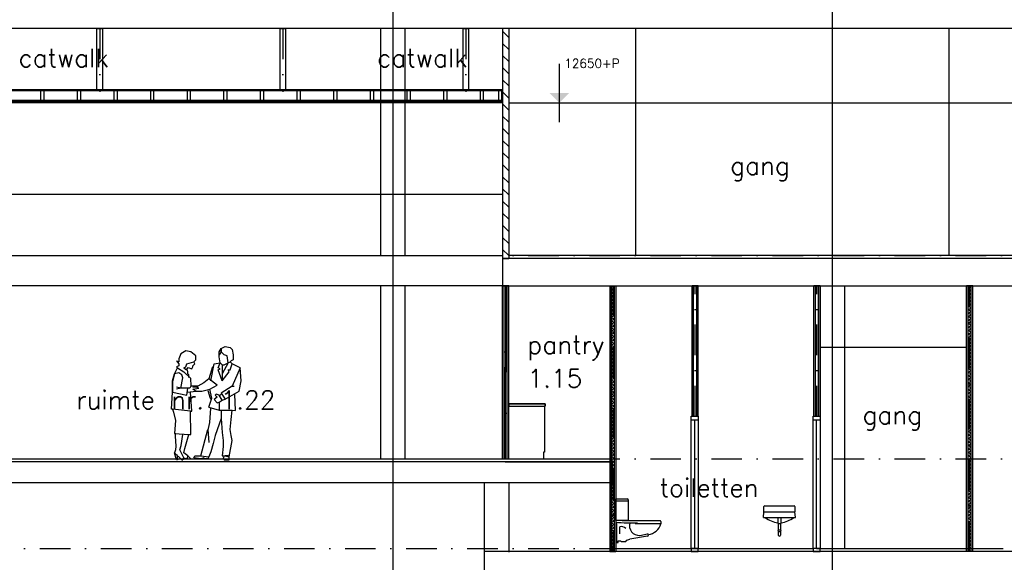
# Model space of a CAD drawing. Extents: x -24509 to 27927, y 98041 to 125706.
# Tile 15 of 19: x -9838 to 6291, y 108632 to 117517. Entities that reach past the tile are written whole.
import ezdxf
from ezdxf.enums import TextEntityAlignment as Align

# ---------------------------------------------------------------- set-up
doc = ezdxf.new("R2010")
doc.units = 0
doc.header["$LTSCALE"] = 1000
doc.header["$MEASUREMENT"] = 0
doc.linetypes.add('DASHDOT', pattern=[1, 0.5, -0.25, 0, -0.25])
doc.linetypes.add('DOT', pattern=[0.25, 0, -0.25])
for name, color, linetype in [('B02', 7, 'CONTINUOUS'), ('B03', 7, 'CONTINUOUS'), ('B06', 7, 'CONTINUOUS'), ('B08', 7, 'CONTINUOUS'), ('B20', 7, 'CONTINUOUS')]:
    doc.layers.add(name, color=color, linetype=linetype)
doc.styles.add('TXT', font='txt.shx')

# ---------------------------------------------------------------- blocks, each defined once
blk = doc.blocks.new('*M17')
at = {"layer": 'B03', "color": 1, "linetype": 'Continuous'}
for p, q in [((-421.81, 812.1), (-454.87, 729.35)), ((-339.12, 861.72), (-421.81, 812.1)), ((-256.37, 845.16), (-339.12, 861.72)), ((-173.68, 778.97), (-256.37, 845.16)), ((206.75, 845.16), (239.82, 894.78)), ((206.75, 762.47), (206.75, 845.16)), ((239.82, 845.16), (206.75, 795.54)), ((239.82, 894.78), (306, 927.85)), ((239.82, 845.16), (239.82, 894.78)), ((239.82, 894.78), (239.82, 845.16)), ((289.44, 795.54), (239.82, 845.16)), ((306, 927.85), (388.69, 911.35)), ((388.69, 911.35), (421.82, 878.22)), ((421.82, 878.22), (438.32, 795.54)), ((-471.44, 679.72), (-488, 696.28)), ((-488, 696.28), (-454.87, 646.66)), ((-454.87, 679.72), (-471.44, 679.72)), ((-454.87, 729.35), (-454.87, 679.72)), ((-454.87, 646.66), (-454.87, 613.6)), ((-339.12, 597.04), (-322.56, 646.66)), ((-322.56, 646.66), (-206.81, 679.72)), ((-206.81, 679.72), (-173.68, 712.85)), ((-190.25, 646.66), (-206.81, 679.72)), ((-206.81, 630.1), (-190.25, 646.66)), ((-173.68, 712.85), (-173.68, 778.97)), ((74.44, 365.47), (124.06, 646.66)), ((124.06, 646.66), (223.32, 663.22)), ((190.19, 580.47), (223.32, 663.22)), ((223.32, 663.22), (206.75, 762.47)), ((223.32, 663.22), (256.38, 630.1)), ((223.32, 663.22), (256.38, 630.1)), ((355.63, 663.22), (256.38, 481.22)), ((339.06, 778.97), (289.44, 795.54)), ((289.44, 630.1), (355.63, 663.22)), ((355.63, 663.22), (339.06, 778.97)), ((399.94, 672.16), (355.63, 663.22)), ((405.25, 696.28), (388.69, 679.72)), ((421.82, 646.66), (388.69, 679.72)), ((388.69, 547.42), (421.82, 646.66)), ((438.32, 712.85), (405.25, 696.28)), ((554.13, 580.47), (421.82, 646.66)), ((438.32, 795.54), (438.32, 712.85)), ((-521.06, 481.22), (-471.44, 580.47)), ((-454.87, 497.78), (-521.06, 481.22)), ((-454.87, 613.6), (-488, 597.04)), ((-488, 597.04), (-471.44, 580.47)), ((-471.44, 580.47), (-372.18, 514.35)), ((-405.25, 464.72), (-454.87, 497.78)), ((-372.18, 580.47), (-339.12, 597.04)), ((-372.18, 580.47), (-325.06, 547.16)), ((-372.18, 514.35), (-262.56, 409.66)), ((-325.06, 547.16), (-300.06, 584.66)), ((-306, 514.35), (-312.56, 547.16)), ((-306, 481.22), (-306, 514.35)), ((-300.06, 584.66), (-239.87, 563.97)), ((-239.87, 563.97), (-223.31, 597.04)), ((-223.31, 613.6), (-206.81, 630.1)), ((-223.31, 597.04), (-223.31, 613.6)), ((99.94, 597.16), (41.32, 398.54)), ((223.32, 563.97), (190.19, 580.47)), ((190.19, 547.42), (223.32, 563.97)), ((256.38, 365.47), (190.19, 547.42)), ((256.38, 630.1), (256.38, 481.22)), ((256.38, 630.1), (289.44, 630.1)), ((256.38, 365.47), (372.19, 514.35)), ((372.19, 514.35), (355.63, 547.42)), ((355.63, 547.42), (388.69, 547.42)), ((554.13, 580.47), (421.82, 282.72)), ((570.69, 365.47), (554.13, 580.47)), ((-554.12, 365.47), (-521.06, 481.22)), ((-521.06, 481.22), (-554.12, 348.92)), ((-554.12, 183.47), (-554.12, 365.47)), ((-554.12, 348.92), (-554.12, 249.66)), ((-421.81, 249.66), (-388.75, 415.1)), ((-388.75, 415.1), (-405.25, 464.72)), ((-289.5, 464.72), (-306, 481.22)), ((-287.56, 434.66), (-289.5, 464.72)), ((-287.56, 422.16), (-287.56, 434.66)), ((-262.56, 409.66), (-256.37, 282.72)), ((-41.37, 332.35), (-140.62, 282.72)), ((41.32, 398.54), (-41.37, 332.35)), ((173.69, 299.28), (41.32, 398.54)), ((256.38, 481.22), (256.38, 365.47)), ((256.38, 481.22), (256.38, 365.47)), ((537.56, 200.04), (570.69, 365.47)), ((-570.68, -97.72), (-554.12, 183.47)), ((-554.12, 249.66), (-554.12, 183.47)), ((-554.12, 183.47), (-322.56, 133.85)), ((-421.81, 249.66), (-488, 266.22)), ((-421.81, 249.66), (-488, 233.1)), ((-306, 249.66), (-421.81, 249.66)), ((-322.56, 133.85), (-306, 249.66)), ((-312.56, 184.66), (-173.68, 200.04)), ((-272.94, 249.66), (-306, 249.66)), ((-256.37, 282.72), (-272.94, 249.66)), ((-237.56, -127.84), (-262.56, 184.66)), ((-140.62, 282.72), (-256.37, 282.72)), ((-223.31, 266.22), (-140.62, 282.72)), ((-150.06, 259.66), (-223.31, 266.22)), ((-223.31, 233.1), (-125.06, 247.16)), ((-173.68, 200.04), (-223.31, 233.1)), ((-173.68, 200.04), (-74.44, 200.04)), ((-125.06, 247.16), (-150.06, 259.66)), ((-74.44, 200.04), (57.88, 233.1)), ((24.94, 209.66), (62.44, 84.66)), ((57.88, 233.1), (173.69, 299.28)), ((90.94, 84.22), (57.88, 233.1)), ((421.82, 282.72), (239.82, 166.97)), ((239.82, 166.97), (306, 67.72)), ((306, 67.72), (537.56, 200.04)), ((421.82, 282.72), (454.88, 282.72)), ((41.32, -64.65), (90.94, 84.22)), ((62.44, 84.66), (74.94, 59.66)), ((173.69, 100.78), (124.94, 59.66)), ((124.94, 59.66), (174.94, 9.66)), ((157.13, 150.4), (140.56, 133.85)), ((140.56, 133.85), (173.69, 100.78)), ((206.75, 133.85), (157.13, 150.4)), ((174.94, 9.66), (206.75, 18.1)), ((256.38, 51.16), (206.75, 133.85)), ((206.75, 18.1), (256.38, 51.16)), ((206.75, 18.1), (206.75, -114.28)), ((212.44, 122.16), (249.94, 159.66)), ((256.38, 51.16), (306, 67.72)), ((474.94, -115.34), (462.44, 147.16)), ((-554.12, -97.72), (-570.68, -97.72)), ((-262.56, -127.84), (-554.12, -97.72)), ((-554.12, -97.72), (-537.62, -147.34)), ((-537.62, -147.34), (-504.5, -279.65)), ((-256.37, -511.28), (-262.56, -127.84)), ((-262.56, -127.84), (-237.56, -127.84)), ((41.32, -64.65), (206.75, -114.28)), ((57.88, -312.78), (74.44, -81.15)), ((206.75, -114.28), (421.82, -114.28)), ((206.75, -114.28), (239.82, -114.28)), ((239.82, -114.28), (239.82, -213.53)), ((405.25, -263.15), (421.82, -114.28)), ((421.82, -114.28), (474.94, -115.34)), ((-504.5, -279.65), (-521.06, -494.72)), ((24.82, -461.65), (57.88, -312.78)), ((239.82, -246.59), (140.56, -527.78)), ((239.82, -213.53), (239.82, -279.65)), ((239.82, -246.59), (256.38, -478.15)), ((388.69, -428.53), (405.25, -263.15)), ((-91, -858.59), (24.82, -428.53)), ((24.82, -428.53), (37.44, -640.34)), ((256.38, -478.15), (272.94, -610.53)), ((405.25, -527.78), (388.69, -428.53)), ((-521.06, -494.72), (-289.5, -511.28)), ((-512.56, -490.34), (-512.56, -540.34)), ((-512.56, -540.34), (-500.06, -702.84)), ((-412.56, -690.34), (-388.75, -511.28)), ((-355.62, -742.84), (-289.5, -511.28)), ((-289.5, -511.28), (-256.37, -511.28)), ((140.56, -527.78), (107.5, -660.15)), ((272.94, -610.53), (272.94, -709.78)), ((372.19, -875.15), (421.82, -610.53)), ((421.82, -610.53), (405.25, -527.78)), ((-504.5, -759.4), (-521.06, -809.03)), ((-500.06, -702.84), (-504.5, -759.4)), ((-438.37, -759.4), (-412.56, -690.34)), ((-372.18, -891.72), (-438.37, -759.4)), ((-372.18, -809.03), (-355.62, -742.84)), ((74.44, -792.46), (41.32, -875.15)), ((107.5, -660.15), (74.44, -792.46)), ((272.94, -709.78), (256.38, -858.59)), ((-488, -924.78), (-521.06, -809.03)), ((-521.06, -809.03), (-405.25, -924.78)), ((-475.06, -927.84), (-488, -924.78)), ((-487.56, -840.34), (-475.06, -927.84)), ((-405.25, -924.78), (-372.18, -891.72)), ((-322.56, -908.22), (-405.25, -924.78)), ((-405.25, -924.78), (-388.75, -924.78)), ((-306, -858.59), (-372.18, -809.03)), ((-372.18, -891.72), (-322.56, -908.22)), ((-306, -858.59), (-322.56, -908.22)), ((-322.56, -908.22), (-256.37, -908.22)), ((-256.37, -908.22), (-306, -858.59)), ((-206.81, -891.72), (-190.25, -858.59)), ((-91, -908.22), (-206.81, -891.72)), ((-190.25, -858.59), (-91, -858.59)), ((-91, -858.59), (41.32, -875.15)), ((-41.37, -891.72), (-91, -908.22)), ((-24.81, -908.22), (-41.37, -891.72)), ((24.82, -908.22), (-24.81, -908.22)), ((41.32, -875.15), (24.82, -908.22)), ((256.38, -858.59), (306, -858.59)), ((289.44, -875.15), (272.94, -891.72)), ((272.94, -891.72), (289.44, -924.78)), ((289.44, -924.78), (372.19, -924.78)), ((355.63, -858.59), (306, -858.59)), ((306, -858.59), (372.19, -875.15)), ((372.19, -875.15), (355.63, -858.59)), ((372.19, -924.78), (372.19, -875.15))]:
    blk.add_line(p, q, dxfattribs=at)

msp = doc.modelspace()

# ---------------------------------------------------------------- linework, layer by layer
at = {"layer": 'B02', "color": 5, "linetype": 'Continuous'}
for p, q in [((-3728, 122436), (-3728, 98041)), ((3472, 122436), (3472, 98041)), ((3472, 122436), (3472, 98041))]:
    msp.add_line(p, q, dxfattribs=at)
at = {"layer": 'B02', "color": 5, "linetype": 'DASHDOT'}
for p, q in [((-24509, 113657), (23949, 113657)), ((-24509, 110327), (22991, 110327)), ((-24509, 108857), (23949, 108857))]:
    msp.add_line(p, q, dxfattribs=at)
at = {"layer": 'B03', "color": 2, "linetype": 'Continuous'}
for p, q in [((-13222, 117377), (13552, 117378)), ((13552, 113607), (-1928, 113607)), ((-1928, 113607), (-1928, 113157)), ((-1928, 113157), (13552, 113157)), ((1278, 113157), (1178, 113157)), ((3272, 113157), (3172, 113157)), ((5773, 113157), (5673, 113157)), ((3272, 112157), (5673, 112157)), ((-128, 110277), (-12228, 110277)), ((-1888, 110277), (-172, 110277)), ((-128, 109937), (-128, 110277)), ((-12228, 109937), (-128, 109937)), ((-2228, 109947), (-2228, 108797)), ((-1828, 109947), (-1828, 108797)), ((18112, 108807), (-2228, 108807)), ((-2228, 108807), (-2228, 108467)), ((5773, 108807), (5673, 108807))]:
    msp.add_line(p, q, dxfattribs=at)
at = {"layer": 'B03', "color": 5, "linetype": 'DASHDOT'}
for p, q in [((-8528, 117369), (-8528, 116335)), ((-5528, 117369), (-5528, 116335)), ((-2528, 117369), (-2528, 116335))]:
    msp.add_line(p, q, dxfattribs=at)
at = {"layer": 'B03', "color": 1, "linetype": 'Continuous'}
for p, q in [((-3928, 117377), (-3928, 113657)), ((-3528, 117377), (-3528, 113657)), ((252, 117377), (252, 113657)), ((5384, 117377), (5384, 113657)), ((-1928, 116194), (-12298, 116194)), ((13561, 113657), (-1828, 113657)), ((-3928, 113157), (-3928, 110327)), ((-3528, 113157), (-3528, 110327)), ((-1903, 110327), (-1902, 113157)), ((-1853, 110327), (-1852, 113157)), ((-148, 113157), (-148, 108807)), ((-98, 113157), (-98, 108807)), ((1202, 111024), (1202, 113157)), ((1252, 111024), (1252, 113157)), ((3198, 111024), (3198, 113157)), ((3248, 111024), (3248, 113157)), ((3272, 113157), (3272, 108857)), ((3672, 113157), (3672, 108857)), ((5698, 108807), (5698, 113157)), ((5748, 108807), (5748, 113157)), ((-1828, 111227), (-1228, 111227)), ((-1228, 111187), (-1243, 111187)), ((-1243, 111187), (-1243, 110437)), ((-1228, 111227), (-1228, 111187)), ((1220, 108857), (1220, 110957)), ((3216, 108857), (3216, 110957)), ((-12252, 110327), (-1888, 110327)), ((-1888, 110327), (-172, 110327)), ((-1243, 110437), (-1258, 110437)), ((-1258, 110437), (-1258, 110327)), ((-72, 109670), (118, 109670)), ((-72, 109315), (-72, 109670)), ((131, 109632), (-72, 109632)), ((131, 109657), (131, 109632)), ((131, 109632), (131, 109327)), ((2354, 109456), (2354, 109545)), ((2366, 109557), (2849, 109557)), ((2862, 109545), (2862, 109456)), ((2347, 109367), (2354, 109456)), ((2347, 109367), (2868, 109367)), ((2354, 109456), (2862, 109456)), ((2582, 109367), (2582, 109265)), ((2633, 109265), (2633, 109367)), ((2868, 109367), (2862, 109456)), ((118, 109315), (-72, 109315)), ((-72, 109315), (-72, 109289)), ((-72, 109289), (-72, 108959)), ((-60, 109289), (-60, 108959)), ((-9, 109099), (-9, 109213)), ((29, 109315), (651, 109315)), ((664, 109264), (245, 109264)), ((664, 109302), (664, 109264)), ((2582, 109265), (2633, 109265)), ((2589, 109265), (2589, 109164)), ((2627, 109265), (2627, 109164)), ((448, 109061), (156, 109010)), ((321, 109073), (448, 109099)), ((2589, 109164), (2627, 109164)), ((2589, 109138), (2589, 109075)), ((2589, 109138), (2627, 109138)), ((2627, 109138), (2627, 109075)), ((-72, 108959), (-60, 108959)), ((-60, 108959), (-34, 108959)), ((-34, 108959), (-34, 108984)), ((-34, 108984), (4, 108984)), ((4, 108984), (16, 108972)), ((16, 108972), (93, 108972)), ((93, 108972), (105, 108997)), ((105, 108997), (156, 109010)), ((-72, 108857), (3158, 108857)), ((3212, 108857), (5673, 108857)), ((5773, 108857), (6273, 108857))]:
    msp.add_line(p, q, dxfattribs=at)
at = {"layer": 'B03', "color": 7, "linetype": 'Continuous'}
for p, q in [((-1928, 117377), (-1928, 113607)), ((-1928, 117377), (-1828, 117377)), ((-1828, 117377), (-1828, 113607)), ((-1928, 116368), (-12378, 116368)), ((-1928, 116350), (-12378, 116350)), ((-1928, 116172), (-12298, 116172)), ((-1928, 116157), (-12298, 116157)), ((-1828, 116157), (6972, 116157)), ((-1928, 113607), (-1828, 113607)), ((-1928, 110327), (-1928, 113157)), ((-1827, 113157), (-1928, 113157)), ((-1828, 110327), (-1827, 113157)), ((-172, 113157), (-172, 108807)), ((-172, 113157), (-72, 113157)), ((-72, 113157), (-72, 108807)), ((1178, 111024), (1178, 113157)), ((1278, 111024), (1278, 113157)), ((3172, 111024), (3172, 113157)), ((3272, 111024), (3272, 113157)), ((5673, 108807), (5673, 113157)), ((5773, 108807), (5773, 113157)), ((-172, 108807), (-72, 108807))]:
    msp.add_line(p, q, dxfattribs=at)
at = {"layer": 'B03', "color": 5, "linetype": 'Continuous'}
for p, q in [((-1928, 117328), (-1828, 117228)), ((-1928, 117129), (-1828, 117029)), ((-1928, 116931), (-1828, 116831)), ((-1928, 116732), (-1828, 116632)), ((-1928, 116534), (-1828, 116434)), ((-1928, 116335), (-1828, 116235)), ((-1928, 116137), (-1828, 116037)), ((-1928, 115938), (-1828, 115838)), ((-1928, 115740), (-1828, 115640)), ((-1928, 115541), (-1828, 115441)), ((-1928, 115343), (-1828, 115243)), ((-1928, 115144), (-1828, 115044)), ((-1928, 114945), (-1828, 114845)), ((-1928, 114747), (-1828, 114647)), ((-1928, 114548), (-1828, 114448)), ((-1928, 114350), (-1828, 114250)), ((-1928, 114151), (-1828, 114051)), ((-1928, 113953), (-1828, 113853)), ((-1928, 113754), (-1828, 113654)), ((-1878, 110327), (-1877, 113157)), ((5748, 113139), (5716, 113157)), ((1164, 108857), (1164, 110957)), ((1278, 110957), (1278, 108857)), ((3158, 108857), (3158, 110957)), ((3272, 110957), (3272, 108857)), ((-148, 108825), (-116, 108807))]:
    msp.add_line(p, q, dxfattribs=at)
at = {"layer": 'B03', "color": 1, "linetype": 'DASHDOT'}
for p, q in [((-1878, 110327), (-1877, 113157)), ((-122, 113157), (-122, 108807)), ((1228, 111024), (1228, 113157)), ((3222, 111024), (3222, 113157)), ((5723, 108807), (5723, 113157))]:
    msp.add_line(p, q, dxfattribs=at)
at = {"layer": 'B03', "color": 1, "linetype": 'Continuous'}
for points in [[(-8578, 116368), (-8478, 116368), (-8478, 117369), (-8578, 117369)], [(-5578, 116368), (-5478, 116368), (-5478, 117369), (-5578, 117369)], [(-2578, 116368), (-2478, 116368), (-2478, 117369), (-2578, 117369)], [(-1228, 111227), (-1828, 111227), (-1828, 111187), (-1228, 111187)], [(1164, 108807), (1278, 108807), (1278, 108857), (1164, 108857)], [(3158, 108807), (3272, 108807), (3272, 108857), (3158, 108857)]]:
    msp.add_lwpolyline(points, close=True, dxfattribs=at)
at = {"layer": 'B03', "color": 7, "linetype": 'Continuous'}
for points in [[(-9497, 116194), (-9438, 116194), (-9438, 116350), (-9497, 116350)], [(-8897, 116194), (-8838, 116194), (-8838, 116350), (-8897, 116350)], [(-8297, 116194), (-8238, 116194), (-8238, 116350), (-8297, 116350)], [(-7697, 116194), (-7638, 116194), (-7638, 116350), (-7697, 116350)], [(-7097, 116194), (-7038, 116194), (-7038, 116350), (-7097, 116350)], [(-6497, 116194), (-6438, 116194), (-6438, 116350), (-6497, 116350)], [(-5897, 116194), (-5838, 116194), (-5838, 116350), (-5897, 116350)], [(-5297, 116194), (-5238, 116194), (-5238, 116350), (-5297, 116350)], [(-4697, 116194), (-4638, 116194), (-4638, 116350), (-4697, 116350)], [(-4097, 116194), (-4038, 116194), (-4038, 116350), (-4097, 116350)], [(-3497, 116194), (-3438, 116194), (-3438, 116350), (-3497, 116350)], [(-2897, 116194), (-2838, 116194), (-2838, 116350), (-2897, 116350)], [(-2297, 116194), (-2238, 116194), (-2238, 116350), (-2297, 116350)], [(-1996, 116194), (-1938, 116194), (-1938, 116350), (-1996, 116350)], [(-1928, 113157), (-12290, 113157), (-12290, 113657), (-1928, 113657)], [(1164, 111024), (1278, 111024), (1278, 110957), (1164, 110957)], [(3158, 111024), (3272, 111024), (3272, 110957), (3158, 110957)]]:
    msp.add_lwpolyline(points, close=True, dxfattribs=at)
at = {"layer": 'B03', "color": 1, "linetype": 'Continuous'}
msp.add_lwpolyline([(-1928, 114657), (-12290, 114657), (-12290, 113657)], dxfattribs=at)
at = {"layer": 'B03', "color": 5, "linetype": 'Continuous'}
for points in [[(-148, 113157), (-98, 113129), (-148, 113100)], [(-148, 113100), (-98, 113072), (-148, 113043)], [(5748, 113082), (5698, 113111), (5748, 113139)], [(5748, 113025), (5698, 113054), (5748, 113082)], [(-148, 113043), (-98, 113015), (-148, 112986)], [(-148, 112986), (-98, 112958), (-148, 112929)], [(-148, 112929), (-98, 112901), (-148, 112872)], [(5748, 112968), (5698, 112997), (5748, 113025)], [(5748, 112911), (5698, 112940), (5748, 112968)], [(5748, 112854), (5698, 112883), (5748, 112911)], [(-148, 112872), (-98, 112844), (-148, 112815)], [(-148, 112815), (-98, 112787), (-148, 112758)], [(-148, 112758), (-98, 112730), (-148, 112701)], [(5748, 112797), (5698, 112826), (5748, 112854)], [(5748, 112740), (5698, 112769), (5748, 112797)], [(-148, 112701), (-98, 112673), (-148, 112644)], [(-148, 112644), (-98, 112616), (-148, 112587)], [(-148, 112587), (-98, 112559), (-148, 112530)], [(5748, 112683), (5698, 112712), (5748, 112740)], [(5748, 112626), (5698, 112655), (5748, 112683)], [(5748, 112569), (5698, 112598), (5748, 112626)], [(-148, 112530), (-98, 112502), (-148, 112473)], [(-148, 112473), (-98, 112445), (-148, 112416)], [(5748, 112512), (5698, 112541), (5748, 112569)], [(5748, 112455), (5698, 112484), (5748, 112512)], [(5748, 112398), (5698, 112427), (5748, 112455)], [(-148, 112416), (-98, 112388), (-148, 112359)], [(-148, 112359), (-98, 112331), (-148, 112302)], [(-148, 112302), (-98, 112274), (-148, 112245)], [(5748, 112341), (5698, 112370), (5748, 112398)], [(5748, 112284), (5698, 112313), (5748, 112341)], [(5748, 112227), (5698, 112256), (5748, 112284)], [(-148, 112245), (-98, 112217), (-148, 112188)], [(-148, 112188), (-98, 112160), (-148, 112131)], [(-148, 112131), (-98, 112103), (-148, 112074)], [(5748, 112170), (5698, 112199), (5748, 112227)], [(5748, 112113), (5698, 112142), (5748, 112170)], [(5748, 112056), (5698, 112085), (5748, 112113)], [(-148, 112074), (-98, 112046), (-148, 112017)], [(-148, 112017), (-98, 111989), (-148, 111960)], [(-148, 111960), (-98, 111932), (-148, 111903)], [(5748, 111999), (5698, 112028), (5748, 112056)], [(5748, 111942), (5698, 111971), (5748, 111999)], [(5748, 111885), (5698, 111914), (5748, 111942)], [(-148, 111903), (-98, 111875), (-148, 111846)], [(-148, 111846), (-98, 111818), (-148, 111789)], [(-148, 111789), (-98, 111761), (-148, 111732)], [(5748, 111828), (5698, 111857), (5748, 111885)], [(5748, 111771), (5698, 111800), (5748, 111828)], [(-148, 111732), (-98, 111704), (-148, 111675)], [(-148, 111675), (-98, 111647), (-148, 111618)], [(-148, 111618), (-98, 111590), (-148, 111561)], [(5748, 111714), (5698, 111743), (5748, 111771)], [(5748, 111657), (5698, 111686), (5748, 111714)], [(5748, 111600), (5698, 111629), (5748, 111657)], [(-148, 111561), (-98, 111533), (-148, 111504)], [(-148, 111504), (-98, 111476), (-148, 111447)], [(5748, 111543), (5698, 111572), (5748, 111600)], [(5748, 111486), (5698, 111515), (5748, 111543)], [(5748, 111429), (5698, 111458), (5748, 111486)], [(-148, 111447), (-98, 111419), (-148, 111390)], [(-148, 111390), (-98, 111362), (-148, 111333)], [(-148, 111333), (-98, 111305), (-148, 111276)], [(5748, 111372), (5698, 111401), (5748, 111429)], [(5748, 111315), (5698, 111344), (5748, 111372)], [(5748, 111258), (5698, 111287), (5748, 111315)], [(-148, 111276), (-98, 111248), (-148, 111219)], [(-148, 111219), (-98, 111191), (-148, 111162)], [(-148, 111162), (-98, 111134), (-148, 111105)], [(5748, 111201), (5698, 111230), (5748, 111258)], [(5748, 111144), (5698, 111173), (5748, 111201)], [(5748, 111087), (5698, 111116), (5748, 111144)], [(-148, 111105), (-98, 111077), (-148, 111048)], [(-148, 111048), (-98, 111020), (-148, 110991)], [(-148, 110991), (-98, 110963), (-148, 110934)], [(5748, 111030), (5698, 111059), (5748, 111087)], [(5748, 110973), (5698, 111002), (5748, 111030)], [(5748, 110916), (5698, 110945), (5748, 110973)], [(-148, 110934), (-98, 110906), (-148, 110877)], [(-148, 110877), (-98, 110849), (-148, 110820)], [(-148, 110820), (-98, 110792), (-148, 110763)], [(5748, 110859), (5698, 110888), (5748, 110916)], [(5748, 110802), (5698, 110831), (5748, 110859)], [(-148, 110763), (-98, 110735), (-148, 110706)], [(-148, 110706), (-98, 110678), (-148, 110649)], [(-148, 110649), (-98, 110621), (-148, 110592)], [(5748, 110745), (5698, 110774), (5748, 110802)], [(5748, 110688), (5698, 110717), (5748, 110745)], [(5748, 110631), (5698, 110660), (5748, 110688)], [(-148, 110592), (-98, 110564), (-148, 110535)], [(-148, 110535), (-98, 110507), (-148, 110478)], [(5748, 110574), (5698, 110603), (5748, 110631)], [(5748, 110517), (5698, 110546), (5748, 110574)], [(5748, 110460), (5698, 110489), (5748, 110517)], [(-148, 110478), (-98, 110450), (-148, 110421)], [(-148, 110421), (-98, 110393), (-148, 110364)], [(-148, 110364), (-98, 110336), (-148, 110307)], [(5748, 110403), (5698, 110432), (5748, 110460)], [(5748, 110346), (5698, 110375), (5748, 110403)], [(5748, 110289), (5698, 110318), (5748, 110346)], [(-148, 110307), (-98, 110279), (-148, 110250)], [(-148, 110250), (-98, 110222), (-148, 110193)], [(-148, 110193), (-98, 110165), (-148, 110136)], [(5748, 110232), (5698, 110261), (5748, 110289)], [(5748, 110175), (5698, 110204), (5748, 110232)], [(5748, 110118), (5698, 110147), (5748, 110175)], [(-148, 110136), (-98, 110108), (-148, 110079)], [(-148, 110079), (-98, 110051), (-148, 110022)], [(-148, 110022), (-98, 109994), (-148, 109965)], [(5748, 110061), (5698, 110090), (5748, 110118)], [(5748, 110004), (5698, 110033), (5748, 110061)], [(5748, 109947), (5698, 109976), (5748, 110004)], [(-148, 109965), (-98, 109937), (-148, 109908)], [(-148, 109908), (-98, 109880), (-148, 109851)], [(-148, 109851), (-98, 109823), (-148, 109794)], [(5748, 109890), (5698, 109919), (5748, 109947)], [(5748, 109833), (5698, 109862), (5748, 109890)], [(-148, 109794), (-98, 109766), (-148, 109737)], [(-148, 109737), (-98, 109709), (-148, 109680)], [(-148, 109680), (-98, 109652), (-148, 109623)], [(5748, 109776), (5698, 109805), (5748, 109833)], [(5748, 109719), (5698, 109748), (5748, 109776)], [(5748, 109662), (5698, 109691), (5748, 109719)], [(-148, 109623), (-98, 109595), (-148, 109566)], [(-148, 109566), (-98, 109538), (-148, 109509)], [(5748, 109605), (5698, 109634), (5748, 109662)], [(5748, 109548), (5698, 109577), (5748, 109605)], [(5748, 109491), (5698, 109520), (5748, 109548)], [(-148, 109509), (-98, 109481), (-148, 109452)], [(-148, 109452), (-98, 109424), (-148, 109395)], [(-148, 109395), (-98, 109367), (-148, 109338)], [(5748, 109434), (5698, 109463), (5748, 109491)], [(5748, 109377), (5698, 109406), (5748, 109434)], [(5748, 109320), (5698, 109349), (5748, 109377)], [(-148, 109338), (-98, 109310), (-148, 109281)], [(-148, 109281), (-98, 109253), (-148, 109224)], [(-148, 109224), (-98, 109196), (-148, 109167)], [(5748, 109263), (5698, 109292), (5748, 109320)], [(5748, 109206), (5698, 109235), (5748, 109263)], [(5748, 109149), (5698, 109178), (5748, 109206)], [(-148, 109167), (-98, 109139), (-148, 109110)], [(-148, 109110), (-98, 109082), (-148, 109053)], [(-148, 109053), (-98, 109025), (-148, 108996)], [(5748, 109092), (5698, 109121), (5748, 109149)], [(5748, 109035), (5698, 109064), (5748, 109092)], [(5748, 108978), (5698, 109007), (5748, 109035)], [(-148, 108996), (-98, 108968), (-148, 108939)], [(-148, 108939), (-98, 108911), (-148, 108882)], [(-148, 108882), (-98, 108854), (-148, 108825)], [(5748, 108921), (5698, 108950), (5748, 108978)], [(5748, 108864), (5698, 108893), (5748, 108921)], [(5748, 108807), (5698, 108836), (5748, 108864)]]:
    msp.add_lwpolyline(points, dxfattribs=at)
at = {"layer": 'B03', "color": 1, "linetype": 'Continuous'}
for centre, radius, start, end in [((118, 109657), 12.7, 0, 90), ((2366, 109545), 12.7, 90, 180), ((2849, 109545), 12.7, 0, 90), ((2654, 109739), 466, 232.8881, 261.1345), ((2561, 109739), 466, 278.8655, 307.1119), ((220, 112483), 3207, 264.7748, 271.1344), ((16, 109099), 117, 49.3987, 102.5288), ((118, 109327), 12.7, 270, 360), ((309, 109232), 159, 163.8427, 274.3451), ((428, 109329), 245, 277.7693, 344.6025), ((651, 109302), 12.7, 0, 90), ((442, 109080), 20.1, 288.435, 71.5651), ((2598, 109151), 15.9, 126.8699, 233.1301), ((2608, 109083), 20.6, 202.6199, 337.3801), ((2617, 109151), 15.9, 306.8699, 53.1301)]:
    msp.add_arc(centre, radius, start, end, dxfattribs=at)
at = {"layer": 'B20', "color": 7, "linetype": 'Continuous'}
for p, q in [((-997, 115837), (-997, 116797)), ((-1317, 116157), (283, 116157))]:
    msp.add_line(p, q, dxfattribs=at)
msp.add_solid([(-997, 116157), (-1157, 116317), (-837, 116317)], dxfattribs=at)

# ---------------------------------------------------------------- block references
at = {"layer": 'B03', "color": 1, "linetype": 'Continuous'}
msp.add_blockref('*M17', (-6779, 111236), dxfattribs=at)

# ---------------------------------------------------------------- texts
at = {"layer": 'B06', "color": 7, "linetype": 'Continuous', "style": 'TXT'}
for s, p in [('catwalk', (-9857, 116742)), ('catwalk', (-3980, 116742)), ('gang', (1801, 114978)), ('gang', (3969, 110895))]:
    msp.add_text(s, height=300, dxfattribs=at).set_placement(p)
at = {"layer": 'B06', "color": 7, "linetype": 'DOT', "style": 'TXT'}
msp.add_text('toiletten', height=300, dxfattribs=at).set_placement((645, 109703))
at = {"layer": 'B08', "color": 7, "linetype": 'DOT', "style": 'TXT'}
for s, p in [('pantry', (-1521, 112044)), ('1.15', (-1521, 111494)), ('ruimte nr. 1.22', (-8909, 111141))]:
    msp.add_text(s, height=300, dxfattribs=at).set_placement(p)
at = {"layer": 'B20', "color": 7, "linetype": 'Continuous', "style": 'TXT'}
msp.add_text('12650+P', height=144, dxfattribs=at).set_placement((-916, 116874), align=Align.TOP_LEFT)

doc.saveas('drawing.dxf')
